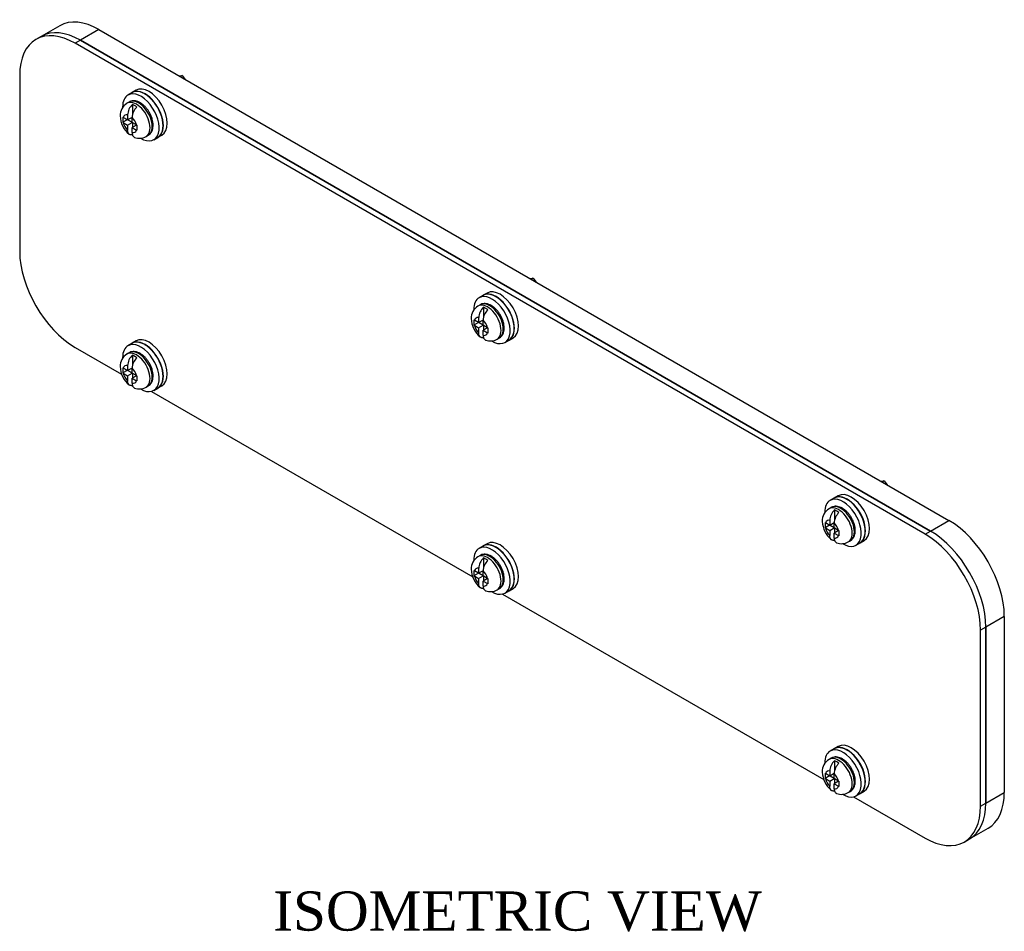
# Model space of a CAD drawing. Header units: inches. Extents: x 5 to 30.8, y 3.3 to 20.4.
# Tile 2 of 2: x 21.4 to 30.8, y 8 to 16.7. Entities that reach past the tile are written whole.
import ezdxf
from ezdxf.enums import TextEntityAlignment as Align

# ---------------------------------------------------------------- set-up
doc = ezdxf.new("R2010")
doc.units = ezdxf.units.IN
doc.header["$MEASUREMENT"] = 0
doc.layers.get('0').update_dxf_attribs({"linetype": 'CONTINUOUS'})
for name, color, linetype in [('COM54935', 7, 'CONTINUOUS'), ('GSK11193', 7, 'CONTINUOUS'), ('NTS17050', 7, 'CONTINUOUS'), ('SCS19489', 7, 'CONTINUOUS'), ('WAM30024', 7, 'CONTINUOUS')]:
    doc.layers.add(name, color=color, linetype=linetype)
doc.styles.add('SEACAD_TIMES_NEW_ROMAN', font='times.ttf')

msp = doc.modelspace()

# ---------------------------------------------------------------- linework, layer by layer
at = {"layer": 'COM54935', "color": 7, "linetype": 'Continuous'}
for p, q in [((21.6324, 16.5493), (21.5815, 16.5199)), ((22.0074, 16.5122), (21.9565, 16.4828)), ((30.1392, 11.8173), (22.0074, 16.5122)), ((30.0882, 11.7879), (21.9565, 16.4828)), ((21.4262, 16.1766), (21.4262, 14.493)), ((21.9565, 13.5744), (22.4013, 13.3176)), ((22.6858, 13.1533), (25.76, 11.3785)), ((30.0882, 11.7879), (30.1392, 11.8173)), ((26.0446, 11.2141), (29.1188, 9.4393)), ((30.6695, 10.8987), (30.6186, 10.8694)), ((30.6186, 9.1857), (30.6186, 10.8694)), ((30.6695, 9.2151), (30.6695, 10.8987)), ((29.4034, 9.275), (30.0882, 8.8796)), ((30.6186, 9.1857), (30.6695, 9.2151)), ((30.4632, 8.8424), (30.5142, 8.8718))]:
    msp.add_line(p, q, dxfattribs=at)
for centre, major_axis, start_param, end_param in [((21.9565, 15.8704), (0.375, -0.6495), 2.356194, 3.926991), ((22.0074, 15.8998), (0.375, -0.6495), 2.356194, 3.141593), ((21.9565, 14.1868), (-0.375, 0.6495), 0.785398, 2.356194), ((30.0882, 11.1755), (0.375, -0.6495), 0.785398, 2.356194), ((30.1392, 11.2049), (-0.375, 0.6495), 3.926991, 5.497787), ((30.0882, 9.4919), (-0.375, 0.6495), 2.356194, 3.926991), ((30.1392, 9.5213), (-0.375, 0.6495), 3.141593, 3.926991)]:
    msp.add_ellipse(centre, major_axis=major_axis, ratio=0.57735, start_param=start_param, end_param=end_param, dxfattribs=at)
at = {"layer": 'GSK11193', "color": 7, "linetype": 'Continuous'}
for p, q in [((21.8092, 16.6514), (21.6324, 16.5493)), ((22.1842, 16.6142), (22.0074, 16.5122)), ((22.1842, 16.6142), (30.3159, 11.9194)), ((22.0074, 16.5122), (30.1392, 11.8173)), ((30.1392, 11.8173), (30.3159, 11.9194)), ((30.8463, 11.0008), (30.6695, 10.8987)), ((30.8463, 11.0008), (30.8463, 9.3172)), ((30.6695, 10.8987), (30.6695, 9.2151)), ((30.6695, 9.2151), (30.8463, 9.3172)), ((30.5142, 8.8718), (30.6909, 8.9739))]:
    msp.add_line(p, q, dxfattribs=at)
for centre, major_axis, start_param, end_param in [((22.1842, 16.0019), (0.375, -0.6495), 2.356194, 3.141593), ((22.0074, 15.8998), (0.375, -0.6495), 2.356194, 3.141593), ((30.3159, 11.307), (-0.375, 0.6495), 3.926991, 5.497787), ((30.1392, 11.2049), (0.375, -0.6495), 0.785398, 2.356194), ((30.3159, 9.6234), (-0.375, 0.6495), 3.141593, 3.926991), ((30.1392, 9.5213), (-0.375, 0.6495), 3.141593, 3.926991)]:
    msp.add_ellipse(centre, major_axis=major_axis, ratio=0.57735, start_param=start_param, end_param=end_param, dxfattribs=at)
at = {"layer": 'NTS17050', "color": 7, "linetype": 'Continuous'}
for p, q in [((22.9506, 16.1718), (22.9797, 16.1743)), ((22.9797, 16.1743), (22.9629, 16.1646)), ((22.9797, 16.1743), (23.0088, 16.1382)), ((26.3093, 14.2326), (26.3385, 14.2351)), ((26.3385, 14.2351), (26.3217, 14.2255)), ((26.3385, 14.2351), (26.3675, 14.199)), ((29.6681, 12.2934), (29.6972, 12.296)), ((29.6972, 12.296), (29.6804, 12.2863)), ((29.6972, 12.296), (29.7263, 12.2598))]:
    msp.add_line(p, q, dxfattribs=at)
at = {"layer": 'SCS19489', "color": 7, "linetype": 'Continuous'}
for p, q in [((22.4729, 15.9211), (22.4517, 15.9089)), ((22.5045, 15.8969), (22.5045, 15.7981)), ((22.4559, 15.7515), (22.4136, 15.7271)), ((22.4586, 15.75), (22.4172, 15.7739)), ((22.4586, 15.7978), (22.4586, 15.75)), ((22.501, 15.7745), (22.4586, 15.75)), ((22.4621, 15.752), (22.501, 15.7295)), ((22.501, 15.7255), (22.501, 15.7733)), ((22.4172, 15.7249), (22.4586, 15.701)), ((22.4586, 15.701), (22.501, 15.7255)), ((22.4586, 15.701), (22.4586, 15.6532)), ((22.5424, 15.7016), (22.501, 15.7255)), ((22.5434, 15.701), (22.501, 15.6765)), ((22.501, 15.6765), (22.5424, 15.6526)), ((22.501, 15.6287), (22.501, 15.6765)), ((22.5045, 15.7234), (22.5045, 15.6785)), ((22.6352, 15.591), (22.6564, 15.6033)), ((25.8316, 13.9819), (25.8104, 13.9697)), ((25.8633, 13.9577), (25.8633, 13.8589)), ((25.8173, 13.8586), (25.8173, 13.8108)), ((25.8147, 13.8123), (25.7723, 13.7879)), ((25.8173, 13.8108), (25.7759, 13.8347)), ((25.7759, 13.7857), (25.8173, 13.7618)), ((25.8598, 13.8353), (25.8173, 13.8108)), ((25.8173, 13.7618), (25.8597, 13.7863)), ((25.8173, 13.7618), (25.8173, 13.714)), ((25.8209, 13.8128), (25.8597, 13.7904)), ((25.8597, 13.7863), (25.8597, 13.8341)), ((25.9011, 13.7624), (25.8597, 13.7863)), ((25.9022, 13.7618), (25.8597, 13.7373)), ((25.8633, 13.7842), (25.8633, 13.7393)), ((25.8597, 13.7373), (25.9011, 13.7134)), ((25.8597, 13.6895), (25.8597, 13.7373)), ((25.9939, 13.6519), (26.0151, 13.6641)), ((22.4729, 13.5231), (22.4517, 13.5108)), ((22.5045, 13.4988), (22.5045, 13.4)), ((22.4586, 13.3997), (22.4586, 13.3519)), ((22.4559, 13.3534), (22.4136, 13.329)), ((22.4586, 13.3519), (22.4172, 13.3758)), ((22.4172, 13.3268), (22.4586, 13.3029)), ((22.501, 13.3764), (22.4586, 13.3519)), ((22.4586, 13.3029), (22.501, 13.3274)), ((22.4586, 13.3029), (22.4586, 13.2551)), ((22.4621, 13.354), (22.501, 13.3315)), ((22.501, 13.3274), (22.501, 13.3752)), ((22.5424, 13.3035), (22.501, 13.3274)), ((22.5434, 13.3029), (22.501, 13.2784)), ((22.5045, 13.3254), (22.5045, 13.2805)), ((22.501, 13.2784), (22.5424, 13.2545)), ((22.501, 13.2306), (22.501, 13.2784)), ((22.6352, 13.193), (22.6564, 13.2052)), ((29.1904, 12.0428), (29.1692, 12.0305)), ((29.222, 12.0185), (29.222, 11.9197)), ((29.1734, 11.8731), (29.1311, 11.8487)), ((29.1761, 11.8716), (29.1347, 11.8955)), ((29.1761, 11.9194), (29.1761, 11.8716)), ((29.2185, 11.8961), (29.1761, 11.8716)), ((29.1796, 11.8736), (29.2185, 11.8512)), ((29.2185, 11.8471), (29.2185, 11.8949)), ((29.1347, 11.8465), (29.1761, 11.8226)), ((29.1761, 11.8226), (29.2185, 11.8471)), ((29.1761, 11.8226), (29.1761, 11.7748)), ((29.2599, 11.8232), (29.2185, 11.8471)), ((29.2609, 11.8226), (29.2185, 11.7981)), ((29.2185, 11.7981), (29.2599, 11.7742)), ((29.2185, 11.7503), (29.2185, 11.7981)), ((29.222, 11.8451), (29.222, 11.8002)), ((29.3527, 11.7127), (29.3739, 11.7249)), ((25.8316, 11.5839), (25.8104, 11.5716)), ((25.8633, 11.5597), (25.8633, 11.4608)), ((25.8147, 11.4143), (25.7723, 11.3898)), ((25.8173, 11.4127), (25.7759, 11.4366)), ((25.8173, 11.4605), (25.8173, 11.4127)), ((25.8598, 11.4372), (25.8173, 11.4127)), ((25.8209, 11.4148), (25.8597, 11.3923)), ((25.8597, 11.3882), (25.8597, 11.436)), ((25.7759, 11.3876), (25.8173, 11.3637)), ((25.8173, 11.3637), (25.8597, 11.3882)), ((25.8173, 11.3637), (25.8173, 11.3159)), ((25.9011, 11.3643), (25.8597, 11.3882)), ((25.9022, 11.3637), (25.8597, 11.3392)), ((25.8597, 11.3392), (25.9011, 11.3153)), ((25.8597, 11.2914), (25.8597, 11.3392)), ((25.8633, 11.3862), (25.8633, 11.3413)), ((25.9939, 11.2538), (26.0151, 11.2661)), ((29.1904, 9.6447), (29.1692, 9.6325)), ((29.222, 9.6205), (29.222, 9.5217)), ((29.1761, 9.5214), (29.1761, 9.4736)), ((29.1734, 9.4751), (29.1311, 9.4506)), ((29.1761, 9.4736), (29.1347, 9.4975)), ((29.1347, 9.4485), (29.1761, 9.4246)), ((29.2185, 9.4981), (29.1761, 9.4736)), ((29.1761, 9.4246), (29.2185, 9.4491)), ((29.1761, 9.4246), (29.1761, 9.3768)), ((29.1796, 9.4756), (29.2185, 9.4531)), ((29.2185, 9.4491), (29.2185, 9.4969)), ((29.2599, 9.4252), (29.2185, 9.4491)), ((29.2609, 9.4246), (29.2185, 9.4001)), ((29.222, 9.447), (29.222, 9.4021)), ((29.2185, 9.4001), (29.2599, 9.3762)), ((29.2185, 9.3523), (29.2185, 9.4001)), ((29.3527, 9.3146), (29.3739, 9.3269))]:
    msp.add_line(p, q, dxfattribs=at)
for centre, radius, start, end in [((22.5198, 15.7943), 0.1326, 120.84177, 182.66285), ((22.6021, 15.7914), 0.1436, 132.76954, 177.47136), ((22.6449, 15.7668), 0.144, 132.83585, 177.40505), ((22.6231, 15.7956), 0.236, 181.82533, 230.72147), ((25.3075, 15.7515), 2.894, 179.51504, 180.48496), ((22.4622, 15.8519), 0.0901, 237.35986, 240.02122), ((22.4622, 15.8029), 0.0901, 237.35979, 240.02129), ((22.5911, 15.786), 0.0975, 240.01262, 242.53897), ((22.5911, 15.737), 0.0975, 240.01258, 242.53901), ((25.4461, 15.675), 2.9, 179.51605, 180.48395), ((22.5713, 15.7004), 0.1259, 248.394, 300.32286), ((25.8785, 13.8551), 0.1326, 120.84177, 182.66285), ((25.9608, 13.8523), 0.1436, 132.76954, 177.47136), ((25.9819, 13.8565), 0.236, 181.82533, 230.72147), ((26.0036, 13.8276), 0.144, 132.83585, 177.40505), ((28.6662, 13.8124), 2.894, 179.51504, 180.48496), ((25.8209, 13.9128), 0.0901, 237.35986, 240.02122), ((25.8209, 13.8638), 0.0901, 237.35979, 240.02129), ((25.9499, 13.8468), 0.0975, 240.01262, 242.53897), ((28.8048, 13.7358), 2.9, 179.51605, 180.48395), ((25.9499, 13.7978), 0.0975, 240.01258, 242.53901), ((25.9301, 13.7612), 0.1259, 248.394, 300.32286), ((22.5198, 13.3962), 0.1326, 120.84177, 182.66285), ((22.6021, 13.3934), 0.1436, 132.76954, 177.47136), ((22.6449, 13.3687), 0.144, 132.83585, 177.40505), ((22.6231, 13.3976), 0.236, 181.82533, 230.72147), ((25.3075, 13.3535), 2.894, 179.51504, 180.48496), ((22.4622, 13.4539), 0.0901, 237.35986, 240.02122), ((22.4622, 13.4049), 0.0901, 237.35979, 240.02129), ((22.5911, 13.3879), 0.0975, 240.01262, 242.53897), ((25.4461, 13.277), 2.9, 179.51605, 180.48395), ((22.5713, 13.3023), 0.1259, 248.394, 300.32286), ((22.5911, 13.3389), 0.0975, 240.01258, 242.53901), ((29.2373, 11.9159), 0.1326, 120.84177, 182.66285), ((29.3196, 11.9131), 0.1436, 132.76954, 177.47136), ((29.3624, 11.8884), 0.144, 132.83585, 177.40505), ((29.3406, 11.9173), 0.236, 181.82533, 230.72147), ((32.025, 11.8732), 2.894, 179.51504, 180.48496), ((29.1797, 11.9736), 0.0901, 237.35986, 240.02122), ((29.1797, 11.9246), 0.0901, 237.35979, 240.02129), ((29.3086, 11.9076), 0.0975, 240.01262, 242.53897), ((32.1636, 11.7966), 2.9, 179.51605, 180.48395), ((29.2888, 11.822), 0.1259, 248.394, 300.32286), ((29.3086, 11.8586), 0.0975, 240.01258, 242.53901), ((25.8785, 11.4571), 0.1326, 120.84177, 182.66285), ((25.9608, 11.4542), 0.1436, 132.76954, 177.47136), ((26.0036, 11.4295), 0.144, 132.83585, 177.40505), ((25.9819, 11.4584), 0.236, 181.82533, 230.72147), ((28.6662, 11.4143), 2.894, 179.51504, 180.48496), ((25.8209, 11.5147), 0.0901, 237.35986, 240.02122), ((25.8209, 11.4657), 0.0901, 237.35979, 240.02129), ((25.9499, 11.4487), 0.0975, 240.01262, 242.53897), ((25.9499, 11.3997), 0.0975, 240.01258, 242.53901), ((28.8048, 11.3378), 2.9, 179.51605, 180.48395), ((25.9301, 11.3631), 0.1259, 248.394, 300.32286), ((29.2373, 9.5179), 0.1326, 120.84177, 182.66285), ((29.3196, 9.515), 0.1436, 132.76954, 177.47136), ((29.3624, 9.4903), 0.144, 132.83585, 177.40505), ((29.3406, 9.5192), 0.236, 181.82533, 230.72147), ((32.025, 9.4751), 2.894, 179.51504, 180.48496), ((29.1797, 9.5755), 0.0901, 237.35986, 240.02122), ((29.1797, 9.5265), 0.0901, 237.35979, 240.02129), ((29.3086, 9.5096), 0.0975, 240.01262, 242.53897), ((32.1636, 9.3986), 2.9, 179.51605, 180.48395), ((29.3086, 9.4606), 0.0975, 240.01258, 242.53901), ((29.2888, 9.424), 0.1259, 248.394, 300.32286)]:
    msp.add_arc(centre, radius, start, end, dxfattribs=at)
for centre, major_axis, start_param, end_param in [((22.5434, 15.75), (0.0917, -0.1589), 0.00084, 3.142752), ((22.5646, 15.7622), (0.0918, -0.1589), 0, 3.141593), ((22.5257, 15.7398), (-0.09, 0.1558), 5.3303, 5.665275), ((22.4798, 15.7132), (0.0468, -0.081), 2.682827, 3.600358), ((22.4798, 15.7132), (-0.0467, 0.081), 4.253624, 5.171154), ((22.4798, 15.7132), (0.0467, -0.081), 4.253624, 5.171154), ((22.4798, 15.7132), (-0.0468, 0.081), 2.682827, 3.600358), ((25.9022, 13.8108), (0.0917, -0.1589), 0.00084, 3.142752), ((25.9234, 13.823), (0.0917, -0.1589), 0, 3.141593), ((25.8845, 13.8006), (-0.09, 0.1558), 5.3303, 5.665275), ((25.8385, 13.774), (0.0467, -0.081), 2.682827, 3.600358), ((25.8385, 13.774), (0.0468, -0.081), 4.253624, 5.171154), ((25.8385, 13.774), (-0.0468, 0.081), 4.253624, 5.171154), ((25.8385, 13.774), (-0.0467, 0.081), 2.682827, 3.600358), ((22.5434, 13.3519), (0.0917, -0.1589), 0.00084, 3.142752), ((22.5646, 13.3642), (0.0917, -0.1589), 0, 3.141593), ((22.5257, 13.3417), (-0.09, 0.1558), 5.3303, 5.665275), ((22.4798, 13.3152), (0.0467, -0.081), 2.682827, 3.600358), ((22.4798, 13.3152), (0.0467, -0.081), 4.253624, 5.171154), ((22.4798, 13.3152), (-0.0467, 0.081), 4.253624, 5.171154), ((22.4798, 13.3152), (-0.0467, 0.081), 2.682827, 3.600358), ((29.2821, 11.8839), (0.0918, -0.1589), 0, 3.141593), ((29.2609, 11.8716), (0.0918, -0.1589), 0.00084, 3.142752), ((29.2432, 11.8614), (-0.09, 0.1558), 5.3303, 5.665275), ((29.1973, 11.8349), (0.0468, -0.081), 2.682827, 3.600358), ((29.1973, 11.8349), (-0.0468, 0.081), 4.253624, 5.171154), ((29.1973, 11.8349), (0.0467, -0.081), 4.253624, 5.171154), ((29.1973, 11.8349), (-0.0468, 0.081), 2.682827, 3.600358), ((25.9022, 11.4127), (0.0917, -0.1589), 0.00084, 3.142752), ((25.9234, 11.425), (0.0917, -0.1589), 0, 3.141593), ((25.8845, 11.4025), (-0.09, 0.1558), 5.3303, 5.665275), ((25.8385, 11.376), (0.0468, -0.081), 2.682827, 3.600358), ((25.8385, 11.376), (-0.0468, 0.081), 4.253624, 5.171154), ((25.8385, 11.376), (0.0468, -0.081), 4.253624, 5.171154), ((25.8385, 11.376), (-0.0468, 0.081), 2.682827, 3.600358), ((29.2609, 9.4736), (0.0917, -0.1589), 0.00084, 3.142752), ((29.2821, 9.4858), (0.0918, -0.1589), 0, 3.141593), ((29.2432, 9.4633), (-0.09, 0.1558), 5.3303, 5.665275), ((29.1973, 9.4368), (0.0467, -0.081), 2.682827, 3.600358), ((29.1973, 9.4368), (0.0467, -0.081), 4.253624, 5.171154), ((29.1973, 9.4368), (-0.0467, 0.081), 4.253624, 5.171154), ((29.1973, 9.4368), (-0.0467, 0.081), 2.682827, 3.600358)]:
    msp.add_ellipse(centre, major_axis=major_axis, ratio=0.57735, start_param=start_param, end_param=end_param, dxfattribs=at)
for points, knots in [([(22.6559, 15.6033), (22.6566, 15.6036), (22.6633, 15.6065), (22.6747, 15.6169), (22.6876, 15.6333), (22.6967, 15.6534), (22.7022, 15.6763), (22.7038, 15.702), (22.7014, 15.7297), (22.695, 15.7585), (22.6848, 15.7874), (22.6714, 15.8155), (22.6549, 15.8422), (22.636, 15.8666), (22.615, 15.8882), (22.5923, 15.9063), (22.5684, 15.9203), (22.5446, 15.9292), (22.5218, 15.933), (22.5003, 15.9318), (22.4828, 15.9271), (22.4746, 15.9216), (22.4717, 15.9197)], [0, 0, 0, 0, 0.005435, 0.055202, 0.104532, 0.154906, 0.207395, 0.262005, 0.317863, 0.373957, 0.429868, 0.485606, 0.541302, 0.59711, 0.653178, 0.709694, 0.766801, 0.82442, 0.875567, 0.924578, 0.977249, 1, 1, 1, 1]), ([(22.5045, 15.6071), (22.5012, 15.6063), (22.498, 15.6059), (22.4917, 15.6058), (22.4886, 15.6061), (22.483, 15.6075), (22.4803, 15.6085), (22.4754, 15.6113), (22.4731, 15.6131), (22.469, 15.6172), (22.4672, 15.6196), (22.4641, 15.625), (22.4627, 15.628), (22.4606, 15.6345), (22.4599, 15.6379), (22.4588, 15.6452), (22.4586, 15.6491), (22.4586, 15.6532)], [0, 0, 0, 0, 0.125, 0.125, 0.25, 0.25, 0.375, 0.375, 0.5, 0.5, 0.625, 0.625, 0.75, 0.75, 0.875, 0.875, 1, 1, 1, 1]), ([(22.501, 15.6287), (22.501, 15.6206), (22.502, 15.6132), (22.5051, 15.6036), (22.5065, 15.6005), (22.5096, 15.5951), (22.5114, 15.5928), (22.5155, 15.5886), (22.5178, 15.5868), (22.5217, 15.5846), (22.5233, 15.5839), (22.5249, 15.5833)], [0, 0, 0, 0, 0.25, 0.25, 0.375, 0.375, 0.5, 0.5, 0.625, 0.625, 0.6993895, 0.6993895, 0.6993895, 0.6993895]), ([(26.0146, 13.6641), (26.0154, 13.6645), (26.0221, 13.6673), (26.0335, 13.6777), (26.0463, 13.6941), (26.0555, 13.7142), (26.061, 13.7372), (26.0626, 13.7628), (26.0601, 13.7905), (26.0537, 13.8193), (26.0436, 13.8482), (26.0301, 13.8763), (26.0137, 13.903), (25.9948, 13.9274), (25.9737, 13.949), (25.951, 13.9671), (25.9271, 13.9811), (25.9034, 13.99), (25.8806, 13.9938), (25.8591, 13.9926), (25.8415, 13.9879), (25.8333, 13.9824), (25.8305, 13.9805)], [0, 0, 0, 0, 0.005435, 0.055202, 0.104532, 0.154906, 0.207395, 0.262005, 0.317863, 0.373957, 0.429868, 0.485606, 0.541302, 0.59711, 0.653178, 0.709694, 0.766801, 0.82442, 0.875567, 0.924578, 0.977249, 1, 1, 1, 1]), ([(25.8633, 13.6679), (25.8599, 13.6671), (25.8567, 13.6667), (25.8504, 13.6666), (25.8474, 13.6669), (25.8417, 13.6683), (25.8391, 13.6693), (25.8341, 13.6721), (25.8318, 13.6739), (25.8277, 13.6781), (25.826, 13.6804), (25.8228, 13.6858), (25.8215, 13.6888), (25.8194, 13.6953), (25.8186, 13.6987), (25.8176, 13.706), (25.8173, 13.71), (25.8173, 13.714)], [0, 0, 0, 0, 0.125, 0.125, 0.25, 0.25, 0.375, 0.375, 0.5, 0.5, 0.625, 0.625, 0.75, 0.75, 0.875, 0.875, 1, 1, 1, 1]), ([(25.8597, 13.6895), (25.8597, 13.6814), (25.8608, 13.674), (25.8639, 13.6644), (25.8652, 13.6614), (25.8684, 13.656), (25.8702, 13.6536), (25.8742, 13.6494), (25.8765, 13.6477), (25.8805, 13.6454), (25.882, 13.6447), (25.8836, 13.6441)], [0, 0, 0, 0, 0.25, 0.25, 0.375, 0.375, 0.5, 0.5, 0.625, 0.625, 0.6993895, 0.6993895, 0.6993895, 0.6993895]), ([(22.6559, 13.2053), (22.6566, 13.2056), (22.6633, 13.2084), (22.6747, 13.2188), (22.6876, 13.2352), (22.6967, 13.2553), (22.7022, 13.2783), (22.7038, 13.304), (22.7014, 13.3317), (22.695, 13.3604), (22.6848, 13.3893), (22.6714, 13.4174), (22.6549, 13.4441), (22.636, 13.4686), (22.615, 13.4902), (22.5923, 13.5083), (22.5684, 13.5223), (22.5446, 13.5311), (22.5218, 13.5349), (22.5003, 13.5337), (22.4828, 13.529), (22.4746, 13.5236), (22.4717, 13.5216)], [0, 0, 0, 0, 0.005435, 0.055202, 0.104532, 0.154906, 0.207395, 0.262005, 0.317863, 0.373957, 0.429868, 0.485606, 0.541302, 0.59711, 0.653178, 0.709694, 0.766801, 0.82442, 0.875567, 0.924578, 0.977249, 1, 1, 1, 1]), ([(22.5045, 13.2091), (22.5012, 13.2083), (22.498, 13.2079), (22.4917, 13.2077), (22.4886, 13.2081), (22.483, 13.2094), (22.4803, 13.2105), (22.4754, 13.2133), (22.4731, 13.215), (22.469, 13.2192), (22.4672, 13.2216), (22.4641, 13.2269), (22.4627, 13.2299), (22.4606, 13.2364), (22.4599, 13.2398), (22.4588, 13.2472), (22.4586, 13.2511), (22.4586, 13.2551)], [0, 0, 0, 0, 0.125, 0.125, 0.25, 0.25, 0.375, 0.375, 0.5, 0.5, 0.625, 0.625, 0.75, 0.75, 0.875, 0.875, 1, 1, 1, 1]), ([(22.501, 13.2306), (22.501, 13.2225), (22.502, 13.2152), (22.5051, 13.2055), (22.5065, 13.2025), (22.5096, 13.1971), (22.5114, 13.1947), (22.5155, 13.1906), (22.5178, 13.1888), (22.5217, 13.1865), (22.5233, 13.1858), (22.5249, 13.1853)], [0, 0, 0, 0, 0.25, 0.25, 0.375, 0.375, 0.5, 0.5, 0.625, 0.625, 0.6993895, 0.6993895, 0.6993895, 0.6993895]), ([(29.3734, 11.725), (29.3742, 11.7253), (29.3808, 11.7281), (29.3922, 11.7385), (29.4051, 11.7549), (29.4143, 11.775), (29.4197, 11.798), (29.4213, 11.8237), (29.4189, 11.8514), (29.4125, 11.8801), (29.4023, 11.909), (29.3889, 11.9371), (29.3725, 11.9638), (29.3535, 11.9883), (29.3325, 12.0099), (29.3098, 12.028), (29.2859, 12.042), (29.2622, 12.0508), (29.2393, 12.0546), (29.2179, 12.0534), (29.2003, 12.0487), (29.1921, 12.0433), (29.1892, 12.0413)], [0, 0, 0, 0, 0.005435, 0.055202, 0.104532, 0.154906, 0.207395, 0.262005, 0.317863, 0.373957, 0.429868, 0.485606, 0.541302, 0.59711, 0.653178, 0.709694, 0.766801, 0.82442, 0.875567, 0.924578, 0.977249, 1, 1, 1, 1]), ([(29.222, 11.7288), (29.2187, 11.728), (29.2155, 11.7275), (29.2092, 11.7274), (29.2062, 11.7277), (29.2005, 11.7291), (29.1978, 11.7302), (29.1929, 11.7329), (29.1906, 11.7347), (29.1865, 11.7389), (29.1847, 11.7413), (29.1816, 11.7466), (29.1803, 11.7496), (29.1782, 11.7561), (29.1774, 11.7595), (29.1763, 11.7669), (29.1761, 11.7708), (29.1761, 11.7748)], [0, 0, 0, 0, 0.125, 0.125, 0.25, 0.25, 0.375, 0.375, 0.5, 0.5, 0.625, 0.625, 0.75, 0.75, 0.875, 0.875, 1, 1, 1, 1]), ([(29.2185, 11.7503), (29.2185, 11.7422), (29.2195, 11.7349), (29.2227, 11.7252), (29.224, 11.7222), (29.2271, 11.7168), (29.2289, 11.7144), (29.233, 11.7103), (29.2353, 11.7085), (29.2392, 11.7062), (29.2408, 11.7055), (29.2424, 11.7049)], [0, 0, 0, 0, 0.25, 0.25, 0.375, 0.375, 0.5, 0.5, 0.625, 0.625, 0.6993895, 0.6993895, 0.6993895, 0.6993895]), ([(26.0146, 11.2661), (26.0154, 11.2664), (26.0221, 11.2693), (26.0335, 11.2797), (26.0463, 11.296), (26.0555, 11.3162), (26.061, 11.3391), (26.0626, 11.3648), (26.0601, 11.3925), (26.0537, 11.4213), (26.0436, 11.4501), (26.0301, 11.4783), (26.0137, 11.5049), (25.9948, 11.5294), (25.9737, 11.551), (25.951, 11.5691), (25.9271, 11.5831), (25.9034, 11.592), (25.8806, 11.5957), (25.8591, 11.5945), (25.8415, 11.5899), (25.8333, 11.5844), (25.8305, 11.5824)], [0, 0, 0, 0, 0.005435, 0.055202, 0.104532, 0.154906, 0.207395, 0.262005, 0.317863, 0.373957, 0.429868, 0.485606, 0.541302, 0.59711, 0.653178, 0.709694, 0.766801, 0.82442, 0.875567, 0.924578, 0.977249, 1, 1, 1, 1]), ([(25.8633, 11.2699), (25.8599, 11.2691), (25.8567, 11.2687), (25.8504, 11.2686), (25.8474, 11.2689), (25.8417, 11.2702), (25.8391, 11.2713), (25.8341, 11.2741), (25.8318, 11.2758), (25.8277, 11.28), (25.826, 11.2824), (25.8228, 11.2877), (25.8215, 11.2908), (25.8194, 11.2972), (25.8186, 11.3007), (25.8176, 11.308), (25.8173, 11.3119), (25.8173, 11.3159)], [0, 0, 0, 0, 0.125, 0.125, 0.25, 0.25, 0.375, 0.375, 0.5, 0.5, 0.625, 0.625, 0.75, 0.75, 0.875, 0.875, 1, 1, 1, 1]), ([(25.8597, 11.2914), (25.8597, 11.2833), (25.8608, 11.276), (25.8639, 11.2663), (25.8652, 11.2633), (25.8684, 11.2579), (25.8702, 11.2555), (25.8742, 11.2514), (25.8765, 11.2496), (25.8805, 11.2474), (25.882, 11.2467), (25.8836, 11.2461)], [0, 0, 0, 0, 0.25, 0.25, 0.375, 0.375, 0.5, 0.5, 0.625, 0.625, 0.6993895, 0.6993895, 0.6993895, 0.6993895]), ([(29.3734, 9.3269), (29.3742, 9.3272), (29.3808, 9.3301), (29.3922, 9.3405), (29.4051, 9.3569), (29.4143, 9.377), (29.4197, 9.3999), (29.4213, 9.4256), (29.4189, 9.4533), (29.4125, 9.4821), (29.4023, 9.5109), (29.3889, 9.5391), (29.3725, 9.5657), (29.3535, 9.5902), (29.3325, 9.6118), (29.3098, 9.6299), (29.2859, 9.6439), (29.2622, 9.6528), (29.2393, 9.6565), (29.2179, 9.6554), (29.2003, 9.6507), (29.1921, 9.6452), (29.1892, 9.6432)], [0, 0, 0, 0, 0.005435, 0.055202, 0.104532, 0.154906, 0.207395, 0.262005, 0.317863, 0.373957, 0.429868, 0.485606, 0.541302, 0.59711, 0.653178, 0.709694, 0.766801, 0.82442, 0.875567, 0.924578, 0.977249, 1, 1, 1, 1]), ([(29.222, 9.3307), (29.2187, 9.3299), (29.2155, 9.3295), (29.2092, 9.3294), (29.2062, 9.3297), (29.2005, 9.3311), (29.1978, 9.3321), (29.1929, 9.3349), (29.1906, 9.3367), (29.1865, 9.3408), (29.1847, 9.3432), (29.1816, 9.3486), (29.1803, 9.3516), (29.1782, 9.358), (29.1774, 9.3615), (29.1763, 9.3688), (29.1761, 9.3727), (29.1761, 9.3768)], [0, 0, 0, 0, 0.125, 0.125, 0.25, 0.25, 0.375, 0.375, 0.5, 0.5, 0.625, 0.625, 0.75, 0.75, 0.875, 0.875, 1, 1, 1, 1]), ([(29.2185, 9.3523), (29.2185, 9.3442), (29.2195, 9.3368), (29.2227, 9.3271), (29.224, 9.3241), (29.2271, 9.3187), (29.2289, 9.3164), (29.233, 9.3122), (29.2353, 9.3104), (29.2392, 9.3082), (29.2408, 9.3075), (29.2424, 9.3069)], [0, 0, 0, 0, 0.25, 0.25, 0.375, 0.375, 0.5, 0.5, 0.625, 0.625, 0.6993895, 0.6993895, 0.6993895, 0.6993895])]:
    msp.add_open_spline(points, degree=3, knots=knots, dxfattribs=at)
at = {"layer": 'WAM30024', "color": 7, "linetype": 'Continuous'}
for p, q in [((22.5401, 16.0333), (22.5023, 16.0114)), ((22.5002, 16.0102), (22.4623, 15.9884)), ((22.7093, 15.5605), (22.7472, 15.5824)), ((22.7493, 15.5836), (22.7871, 15.6055)), ((25.8589, 14.071), (25.8211, 14.0492)), ((25.8989, 14.0941), (25.861, 14.0723)), ((26.108, 13.6444), (26.1459, 13.6663)), ((22.5002, 13.6122), (22.4623, 13.5903)), ((22.5401, 13.6352), (22.5023, 13.6134)), ((26.0681, 13.6214), (26.1059, 13.6432)), ((22.7493, 13.1856), (22.7871, 13.2074)), ((22.7093, 13.1625), (22.7472, 13.1843)), ((29.2576, 12.1549), (29.2198, 12.1331)), ((29.2177, 12.1318), (29.1799, 12.11)), ((25.8989, 11.696), (25.861, 11.6742)), ((29.4269, 11.6822), (29.4647, 11.704)), ((29.4668, 11.7053), (29.5046, 11.7271)), ((25.8589, 11.673), (25.8211, 11.6511)), ((26.0681, 11.2233), (26.1059, 11.2452)), ((26.108, 11.2464), (26.1459, 11.2682)), ((29.2177, 9.7338), (29.1799, 9.712)), ((29.2576, 9.7569), (29.2198, 9.735)), ((29.4668, 9.3072), (29.5046, 9.329)), ((29.4269, 9.2841), (29.4647, 9.306))]:
    msp.add_line(p, q, dxfattribs=at)
for centre, major_axis, start_param, end_param in [((22.5858, 15.7745), (-0.1235, 0.2139), 2.332133, 6.283185), ((22.6237, 15.7963), (0.1235, -0.2139), 0, 3.141593), ((22.6258, 15.7975), (0.1235, -0.2139), 0, 3.141593), ((22.6636, 15.8194), (-0.1235, 0.2139), 3.141593, 6.283185), ((22.5858, 15.7745), (-0.1235, 0.2139), 0, 0.785398), ((22.6258, 15.7975), (0.122, -0.2113), 0.779264, 2.36233), ((26.0224, 13.8802), (-0.1235, 0.2139), 3.141593, 6.283185), ((25.9446, 13.8353), (-0.1235, 0.2139), 0, 0.785398), ((25.9446, 13.8353), (-0.1235, 0.2139), 2.332133, 6.283185), ((25.9824, 13.8571), (0.1235, -0.2139), 0, 3.141593), ((25.9845, 13.8583), (0.1235, -0.2139), 0, 3.141593), ((25.9845, 13.8583), (0.122, -0.2113), 0.779269, 2.362323), ((22.6636, 13.4213), (-0.1235, 0.2139), 3.141593, 6.283185), ((22.5858, 13.3764), (-0.1235, 0.2139), 0, 0.785398), ((22.5858, 13.3764), (-0.1235, 0.2139), 2.332133, 6.283185), ((22.6237, 13.3982), (0.1235, -0.2139), 0, 3.141593), ((22.6258, 13.3995), (0.1235, -0.2139), 0, 3.141593), ((22.6258, 13.3995), (0.122, -0.2113), 0.779269, 2.362323), ((29.3412, 11.9179), (0.1235, -0.2139), 0, 3.141593), ((29.3433, 11.9192), (0.1235, -0.2139), 0, 3.141593), ((29.3811, 11.941), (-0.1235, 0.2139), 3.141593, 6.283185), ((29.3034, 11.8961), (-0.1235, 0.2139), 0, 0.785398), ((29.3034, 11.8961), (-0.1235, 0.2139), 2.332133, 6.283185), ((29.3433, 11.9192), (0.122, -0.2113), 0.779269, 2.362323), ((25.9446, 11.4372), (-0.1235, 0.2139), 2.332133, 6.283185), ((25.9824, 11.4591), (0.1235, -0.2139), 0, 3.141593), ((25.9845, 11.4603), (0.1235, -0.2139), 0, 3.141593), ((26.0224, 11.4821), (-0.1235, 0.2139), 3.141593, 6.283185), ((25.9446, 11.4372), (-0.1235, 0.2139), 0, 0.785398), ((25.9845, 11.4603), (0.122, -0.2113), 0.779269, 2.362323), ((29.3034, 9.498), (-0.1235, 0.2139), 0, 0.785398), ((29.3034, 9.498), (-0.1235, 0.2139), 2.332133, 6.283185), ((29.3412, 9.5199), (0.1235, -0.2139), 0, 3.141593), ((29.3433, 9.5211), (0.1235, -0.2139), 0, 3.141593), ((29.3811, 9.543), (-0.1235, 0.2139), 3.141593, 6.283185), ((29.3433, 9.5211), (0.122, -0.2113), 0.779269, 2.362323)]:
    msp.add_ellipse(centre, major_axis=major_axis, ratio=0.57735, start_param=start_param, end_param=end_param, dxfattribs=at)

# ---------------------------------------------------------------- texts
at = {"color": 2, "linetype": 'Continuous', "style": 'SEACAD_TIMES_NEW_ROMAN'}
msp.add_text('ISOMETRIC VIEW', height=0.375, dxfattribs=at).set_placement((23.8525, 8.3698), align=Align.TOP_LEFT)

doc.saveas('drawing.dxf')
